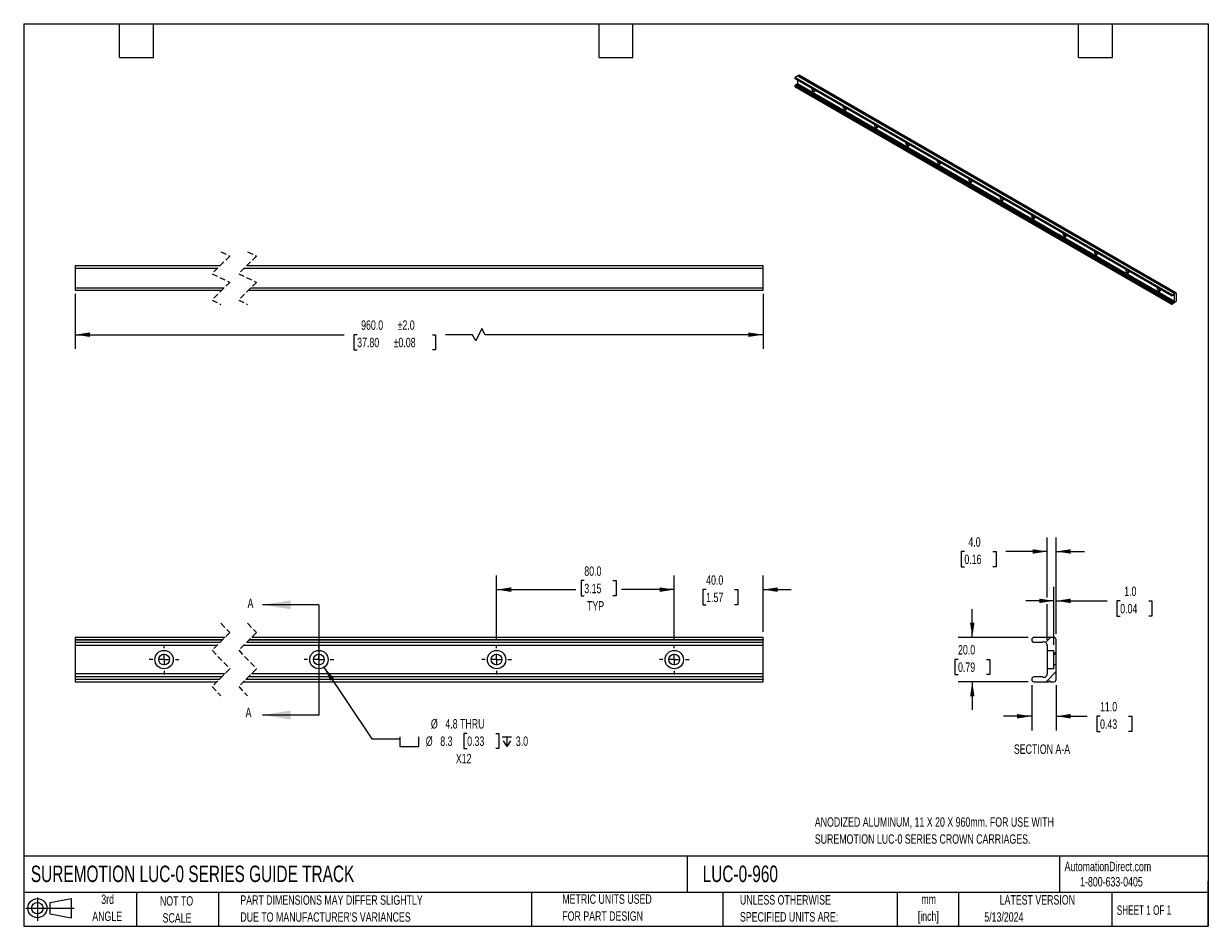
# Model space of a CAD drawing. Header units: millimetres. Extents: x 13 to 546, y 13 to 419.
import ezdxf

# ---------------------------------------------------------------- set-up
doc = ezdxf.new("R2010")
doc.units = ezdxf.units.MM
doc.header["$LTSCALE"] = 2
doc.linetypes.add('CENTERX2', pattern=[20.32, 12.7, -2.54, 2.54, -2.54])
doc.linetypes.add('HIDDEN', pattern=[1.905, 1.27, -0.635])
for name, color, linetype in [('CENTER', 40, 'CENTERX2'), ('HATCH', 6, 'Continuous'), ('SLD-DEFPOINTS', 7, 'Continuous')]:
    doc.layers.add(name, color=color, linetype=linetype)
doc.layers.add('DIMENSIONS', color=140, linetype='Continuous', lineweight=25)
doc.layers.add('TEXT', color=140, linetype='Continuous', lineweight=25)
doc.styles.add('SLDTEXTSTYLE0', font='TXT', dxfattribs={"width": 0.7})
doc.styles.add('SLDTEXTSTYLE1', font='TXT', dxfattribs={"width": 0.65})
doc.dimstyles.new('SLDDIMSTYLE0', dxfattribs={"dimtxt": 4.316016, "dimasz": 6.604, "dimexe": 0, "dimexo": 0.0625, "dimgap": 1.079004, "dimtad": 0, "dimtih": 1, "dimtoh": 1, "dimrnd": 1e-09, "dimzin": 4, "dimdsep": 46, "dimtxsty": 'SLDTEXTSTYLE0', "dimsah": 1, "dimcen": 0.09, "dimadec": 0, "dimazin": 1, "dimtfac": 1, "dimtmove": 0, "dimatfit": 0, "dimfxl": 0, "dimfrac": 2, "dimtolj": 1, "dimtzin": 12, "dimarcsym": 0})
doc.dimstyles.new('SLDDIMSTYLE1', dxfattribs={"dimtxt": 4.316016, "dimasz": 6.604, "dimexe": 0, "dimexo": 0.0625, "dimgap": 1.079004, "dimtad": 0, "dimtih": 1, "dimtoh": 1, "dimrnd": 1e-09, "dimzin": 4, "dimdsep": 46, "dimtxsty": 'SLDTEXTSTYLE0', "dimsah": 1, "dimcen": 0.09, "dimadec": 0, "dimazin": 1, "dimtfac": 1, "dimtofl": 0, "dimtmove": 0, "dimatfit": 3, "dimfxl": 0, "dimfrac": 2, "dimtolj": 1, "dimtzin": 12, "dimarcsym": 0})
doc.dimstyles.new('SLDDIMSTYLE2', dxfattribs={"dimtxt": 4.316016, "dimasz": 6.604, "dimexe": 0, "dimexo": 0.0625, "dimgap": 1.079004, "dimtad": 0, "dimtih": 1, "dimtoh": 1, "dimrnd": 1e-09, "dimzin": 12, "dimdsep": 46, "dimtxsty": 'SLDTEXTSTYLE0', "dimsah": 1, "dimcen": 0, "dimadec": 0, "dimazin": 3, "dimtfac": 1, "dimtofl": 0, "dimtmove": 0, "dimatfit": 3, "dimfxl": 0, "dimfrac": 2, "dimtolj": 1, "dimtzin": 12, "dimarcsym": 0})
doc.dimstyles.new('SLDDIMSTYLE3', dxfattribs={"dimtxt": 4.316016, "dimasz": 6.604, "dimexe": 0, "dimexo": 0.0625, "dimgap": 1.079004, "dimtad": 0, "dimtih": 1, "dimtoh": 1, "dimrnd": 1e-09, "dimzin": 4, "dimdsep": 46, "dimtxsty": 'SLDTEXTSTYLE0', "dimsah": 1, "dimcen": 0.09, "dimadec": 0, "dimazin": 1, "dimtol": 1, "dimtp": 2, "dimtm": 2, "dimtfac": 1, "dimtofl": 0, "dimtmove": 0, "dimatfit": 3, "dimfxl": 0, "dimfrac": 2, "dimtolj": 1, "dimarcsym": 0})

# ---------------------------------------------------------------- blocks, each defined once
blk = doc.blocks.new('Block11')
at = {"color": 7, "linetype": 'Continuous', "lineweight": 18}
for p, q in [((0, 5.76), (21.75, 5.76)), ((5.18, 10.62), (5.18, 0)), ((10.96, 8.33), (20.35, 10.06)), ((10.96, 3.19), (10.96, 8.33)), ((20.35, 10.06), (20.35, 1.46)), ((10.96, 3.19), (20.35, 1.46))]:
    blk.add_line(p, q, dxfattribs=at)
for radius in [4.3, 2.57]:
    blk.add_circle((5.18, 5.76), radius, dxfattribs=at)
blk = doc.blocks.new('Block12')
at = {"layer": 'SLD-DEFPOINTS'}
blk.add_blockref('Block11', (0, 0), dxfattribs=at)
blk = doc.blocks.new('_D')
at = {"layer": 'DIMENSIONS'}
for p, q in [((305.62, 142), (305.62, 170.64)), ((345.62, 145.33), (345.62, 170.64)), ((305.62, 164.29), (292.92, 164.29)), ((320, 164.29), (318.55, 164.29)), ((318.55, 164.29), (318.55, 157.43)), ((332.82, 164.29), (334.27, 164.29)), ((334.27, 164.29), (334.27, 157.43)), ((345.62, 164.29), (358.32, 164.29)), ((318.55, 157.43), (320, 157.43)), ((334.27, 157.43), (332.82, 157.43))]:
    blk.add_line(p, q, dxfattribs=at)
for points in [[(305.62, 164.29), (299.02, 165.31), (299.02, 163.27)], [(345.62, 164.29), (352.23, 163.27), (352.23, 165.31)]]:
    blk.add_solid(points, dxfattribs=at)
at = {"layer": 'DIMENSIONS', "char_height": 4.233, "attachment_point": 1, "style": 'SLDTEXTSTYLE0'}
for s, insert in [('40.0', (320, 170.71)), ('1.57', (320, 162.89))]:
    blk.add_mtext(s, dxfattribs=dict(at, insert=insert))
blk = doc.blocks.new('_D_1')
at = {"layer": 'DIMENSIONS'}
for p, q in [((225.62, 142), (225.62, 170.64)), ((265.12, 168.33), (263.67, 168.33)), ((263.67, 168.33), (263.67, 161.47)), ((277.95, 168.33), (279.4, 168.33)), ((279.4, 168.33), (279.4, 161.47)), ((305.62, 142), (305.62, 170.64)), ((225.62, 164.29), (261.26, 164.29)), ((263.67, 161.47), (265.12, 161.47)), ((279.4, 161.47), (277.95, 161.47)), ((305.62, 164.29), (281.81, 164.29))]:
    blk.add_line(p, q, dxfattribs=at)
for points in [[(225.62, 164.29), (232.23, 163.27), (232.23, 165.31)], [(305.62, 164.29), (299.02, 165.31), (299.02, 163.27)]]:
    blk.add_solid(points, dxfattribs=at)
at = {"layer": 'DIMENSIONS', "char_height": 4.233, "attachment_point": 1, "style": 'SLDTEXTSTYLE0'}
for s, insert in [('80.0', (265.12, 174.75)), ('3.15', (265.12, 166.92)), ('TYP', (266.36, 159.1))]:
    blk.add_mtext(s, dxfattribs=dict(at, insert=insert))
blk = doc.blocks.new('SW_SYMBOL_HOLE_SPOT')
at = {"layer": 'DIMENSIONS', "color": 0}
for p, q in [((0, 1750), (0, 150)), ((0, 150), (3200, 150)), ((3200, 150), (3200, 1750))]:
    blk.add_line(p, q, dxfattribs=at)
blk = doc.blocks.new('SW_SYMBOL_HOLE_DEPTH')
at = {"layer": 'DIMENSIONS', "color": 0}
for p, q in [((0, 1750), (1600, 1750)), ((200, 1110), (800, 150)), ((800, 1750), (800, 150)), ((1400, 1110), (800, 150))]:
    blk.add_line(p, q, dxfattribs=at)
blk = doc.blocks.new('_D_2')
at = {"layer": 'DIMENSIONS'}
for p, q in [((147.91, 129.36), (169.39, 97.1)), ((169.39, 97.1), (182.09, 97.1)), ((212.4, 99.57), (210.95, 99.57)), ((210.95, 99.57), (210.95, 92.71)), ((225.23, 99.57), (226.67, 99.57)), ((226.67, 99.57), (226.67, 92.71)), ((210.95, 92.71), (212.4, 92.71)), ((226.67, 92.71), (225.23, 92.71))]:
    blk.add_line(p, q, dxfattribs=at)
blk.add_solid([(147.91, 129.36), (150.73, 123.3), (152.42, 124.43)], dxfattribs=at)
at = {"layer": 'DIMENSIONS', "xscale": 0.002688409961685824, "yscale": 0.002688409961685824, "zscale": 0.002688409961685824}
for name, p in [('SW_SYMBOL_HOLE_SPOT', (182.09, 93.28)), ('SW_SYMBOL_HOLE_DEPTH', (228.12, 93.28))]:
    blk.add_blockref(name, p, dxfattribs=at)
at = {"layer": 'DIMENSIONS', "char_height": 4.233, "attachment_point": 1, "style": 'SLDTEXTSTYLE0'}
for s, insert in [('%%c', (196.05, 105.99)), ('4.8 THRU', (202.57, 105.99)), ('%%c', (193.75, 98.17)), ('8.3', (200.27, 98.17)), ('0.33', (212.4, 98.17)), ('3.0', (234.3, 98.17)), ('X12', (207.29, 90.34))]:
    blk.add_mtext(s, dxfattribs=dict(at, insert=insert))
blk = doc.blocks.new('SW_CENTERMARKSYMBOL_0')
at = {"layer": 'CENTER', "color": 0}
for p, q in [((0, 5.08), (0, 6.67)), ((0, 0), (-2.54, 0)), ((0, 0), (0, 2.54)), ((0, 0), (0, -2.54)), ((0, 0), (2.54, 0)), ((5.08, 0), (6.67, 0)), ((-5.08, 0), (-6.67, 0)), ((0, -5.08), (0, -6.67))]:
    blk.add_line(p, q, dxfattribs=at)
blk = doc.blocks.new('SW_CENTERMARKSYMBOL_1')
at = {"layer": 'CENTER', "color": 0}
for p, q in [((0, 5.08), (0, 6.67)), ((0, 0), (-2.54, 0)), ((0, 0), (0, 2.54)), ((0, 0), (0, -2.54)), ((0, 0), (2.54, 0)), ((5.08, 0), (6.67, 0)), ((-5.08, 0), (-6.67, 0)), ((0, -5.08), (0, -6.67))]:
    blk.add_line(p, q, dxfattribs=at)
blk = doc.blocks.new('SW_CENTERMARKSYMBOL_2')
at = {"layer": 'CENTER', "color": 0}
for p, q in [((0, 5.08), (0, 6.67)), ((0, 0), (-2.54, 0)), ((0, 0), (0, 2.54)), ((0, 0), (0, -2.54)), ((0, 0), (2.54, 0)), ((5.08, 0), (6.67, 0)), ((-5.08, 0), (-6.67, 0)), ((0, -5.08), (0, -6.67))]:
    blk.add_line(p, q, dxfattribs=at)
blk = doc.blocks.new('SW_CENTERMARKSYMBOL_3')
at = {"layer": 'CENTER', "color": 0}
for p, q in [((0, 5.08), (0, 6.67)), ((0, 0), (-2.54, 0)), ((0, 0), (0, 2.54)), ((0, 0), (0, -2.54)), ((0, 0), (2.54, 0)), ((5.08, 0), (6.67, 0)), ((-5.08, 0), (-6.67, 0)), ((0, -5.08), (0, -6.67))]:
    blk.add_line(p, q, dxfattribs=at)
blk = doc.blocks.new('_D_3')
at = {"layer": 'DIMENSIONS'}
for p, q in [((476.58, 139.46), (476.58, 165.59)), ((477.59, 144.34), (477.59, 165.59)), ((476.58, 159.24), (463.88, 159.24)), ((477.59, 159.24), (500.58, 159.24)), ((506.43, 159.24), (504.98, 159.24)), ((504.98, 159.24), (504.98, 152.38)), ((519.26, 159.24), (520.71, 159.24)), ((520.71, 159.24), (520.71, 152.38)), ((504.98, 152.38), (506.43, 152.38)), ((520.71, 152.38), (519.26, 152.38))]:
    blk.add_line(p, q, dxfattribs=at)
for points in [[(476.58, 159.24), (469.97, 160.25), (469.97, 158.22)], [(477.59, 159.24), (484.19, 158.22), (484.19, 160.25)]]:
    blk.add_solid(points, dxfattribs=at)
at = {"layer": 'DIMENSIONS', "char_height": 4.233, "attachment_point": 1, "style": 'SLDTEXTSTYLE0'}
for s, insert in [('1.0', (508.23, 165.66)), ('0.04', (506.43, 157.84))]:
    blk.add_mtext(s, dxfattribs=dict(at, insert=insert))
blk = doc.blocks.new('_D_4')
at = {"layer": 'DIMENSIONS'}
for p, q in [((473.58, 160.76), (473.58, 187.82)), ((477.59, 144.34), (477.59, 187.82)), ((436.27, 181.47), (434.82, 181.47)), ((434.82, 181.47), (434.82, 174.61)), ((449.1, 181.47), (450.55, 181.47)), ((450.55, 181.47), (450.55, 174.61)), ((473.58, 181.47), (454.95, 181.47)), ((477.59, 181.47), (490.29, 181.47)), ((434.82, 174.61), (436.27, 174.61)), ((450.55, 174.61), (449.1, 174.61)), ((473.58, 141.7), (473.58, 157.71))]:
    blk.add_line(p, q, dxfattribs=at)
for points in [[(473.58, 181.47), (466.97, 182.48), (466.97, 180.45)], [(477.59, 181.47), (484.19, 180.45), (484.19, 182.48)]]:
    blk.add_solid(points, dxfattribs=at)
at = {"layer": 'DIMENSIONS', "char_height": 4.233, "attachment_point": 1, "style": 'SLDTEXTSTYLE0'}
for s, insert in [('4.0', (438.07, 187.89)), ('0.16', (436.27, 180.06))]:
    blk.add_mtext(s, dxfattribs=dict(at, insert=insert))
blk = doc.blocks.new('_D_5')
at = {"layer": 'DIMENSIONS'}
for p, q in [((439.82, 142.79), (439.82, 155.49)), ((465.04, 142.79), (433.47, 142.79)), ((433.41, 132.89), (431.96, 132.89)), ((431.96, 132.89), (431.96, 126.03)), ((446.23, 132.89), (447.68, 132.89)), ((447.68, 132.89), (447.68, 126.03)), ((431.96, 126.03), (433.41, 126.03)), ((465.04, 122.8), (433.47, 122.8)), ((439.82, 122.8), (439.82, 110.1)), ((447.68, 126.03), (446.23, 126.03))]:
    blk.add_line(p, q, dxfattribs=at)
for points in [[(439.82, 142.79), (440.84, 149.39), (438.81, 149.39)], [(439.82, 122.8), (438.81, 116.2), (440.84, 116.2)]]:
    blk.add_solid(points, dxfattribs=at)
at = {"layer": 'DIMENSIONS', "char_height": 4.233, "attachment_point": 1, "style": 'SLDTEXTSTYLE0'}
for s, insert in [('20.0', (433.41, 139.31)), ('0.79', (433.41, 131.48))]:
    blk.add_mtext(s, dxfattribs=dict(at, insert=insert))
blk = doc.blocks.new('_D_6')
at = {"layer": 'DIMENSIONS'}
for p, q in [((466.59, 121.25), (466.59, 100.93)), ((477.59, 121.25), (477.59, 100.93)), ((466.59, 107.28), (453.89, 107.28)), ((477.59, 107.28), (491.5, 107.28)), ((497.35, 107.28), (495.9, 107.28)), ((495.9, 107.28), (495.9, 100.42)), ((510.17, 107.28), (511.62, 107.28)), ((511.62, 107.28), (511.62, 100.42)), ((495.9, 100.42), (497.35, 100.42)), ((511.62, 100.42), (510.17, 100.42))]:
    blk.add_line(p, q, dxfattribs=at)
for points in [[(466.59, 107.28), (459.98, 108.29), (459.98, 106.26)], [(477.59, 107.28), (484.19, 106.26), (484.19, 108.29)]]:
    blk.add_solid(points, dxfattribs=at)
at = {"layer": 'DIMENSIONS', "char_height": 4.233, "attachment_point": 1, "style": 'SLDTEXTSTYLE0'}
for s, insert in [('11.0', (497.35, 113.7)), ('0.43', (497.35, 105.87))]:
    blk.add_mtext(s, dxfattribs=dict(at, insert=insert))
blk = doc.blocks.new('_D_7')
at = {"layer": 'DIMENSIONS'}
for p, q in [((35.92, 297.52), (35.92, 272.72)), ((345.62, 297.52), (345.62, 272.72)), ((35.92, 279.07), (157.01, 279.07)), ((162.86, 279.07), (161.41, 279.07)), ((161.41, 279.07), (161.41, 272.21)), ((196.72, 279.07), (198.16, 279.07)), ((198.16, 279.07), (198.16, 272.21)), ((214.82, 279.07), (202.56, 279.07)), ((216.23, 276.25), (214.82, 279.07)), ((219.05, 281.89), (216.23, 276.25)), ((220.46, 279.07), (219.05, 281.89)), ((345.62, 279.07), (220.46, 279.07)), ((161.41, 272.21), (162.86, 272.21)), ((198.16, 272.21), (196.72, 272.21))]:
    blk.add_line(p, q, dxfattribs=at)
for points in [[(35.92, 279.07), (42.52, 278.06), (42.52, 280.09)], [(345.62, 279.07), (339.02, 280.09), (339.02, 278.06)]]:
    blk.add_solid(points, dxfattribs=at)
at = {"layer": 'DIMENSIONS', "char_height": 4.233, "attachment_point": 1, "style": 'SLDTEXTSTYLE0'}
for s, insert in [('960.0', (164.65, 285.5)), ('±2.0', (181.07, 285.5)), ('37.80', (162.86, 277.67)), ('±0.08', (179.27, 277.67))]:
    blk.add_mtext(s, dxfattribs=dict(at, insert=insert))

msp = doc.modelspace()

# ---------------------------------------------------------------- hatches: boundary and pattern name
at = {"layer": 'HATCH'}
h = msp.add_hatch(dxfattribs=at)
h.set_pattern_fill('ANSI31', color=256, scale=2, style=0)
edge = h.paths.add_edge_path(flags=0)
edge.add_arc((467.579, 141.556), 0.991, 180, 270)
edge.add_line((467.579, 140.566), (470.993, 140.566))
edge.add_arc((470.993, 141.556), 0.991, 270, 292.37264)
edge.add_arc((471.979, 139.161), 1.6, 0, 112.37264, ccw=False)
edge.add_line((473.579, 139.161), (473.579, 136.923))
edge.add_line((473.579, 136.923), (476.579, 136.923))
edge.add_line((476.579, 136.923), (476.579, 135.196))
edge.add_line((476.579, 135.196), (477.589, 135.196))
edge.add_line((477.589, 135.196), (477.589, 141.8))
edge.add_arc((476.598, 141.8), 0.991, 0, 90)
edge.add_line((476.598, 142.791), (467.579, 142.791))
edge.add_arc((467.579, 141.8), 0.991, 90, 180)
edge.add_line((466.589, 141.8), (466.589, 141.556))
h = msp.add_hatch(dxfattribs=at)
h.set_pattern_fill('ANSI31', color=256, scale=2, style=0)
edge = h.paths.add_edge_path(flags=0)
edge.add_arc((467.579, 124.035), 0.991, 90, 180)
edge.add_line((466.589, 124.035), (466.589, 123.791))
edge.add_arc((467.579, 123.791), 0.991, 180, 270)
edge.add_line((467.579, 122.801), (474.259, 122.801))
edge.add_arc((474.589, 122.801), 0.33, 0, 180, ccw=False)
edge.add_line((474.919, 122.801), (476.598, 122.801))
edge.add_arc((476.598, 123.791), 0.991, 270, 360)
edge.add_line((477.589, 123.791), (477.589, 130.396))
edge.add_line((477.589, 130.396), (476.579, 130.396))
edge.add_line((476.579, 130.396), (476.579, 128.668))
edge.add_line((476.579, 128.668), (473.579, 128.668))
edge.add_line((473.579, 128.668), (473.579, 126.431))
edge.add_arc((471.979, 126.431), 1.6, 247.62736, 360, ccw=False)
edge.add_arc((470.993, 124.035), 0.991, 67.62736, 90)
edge.add_line((470.993, 125.026), (467.579, 125.026))

# ---------------------------------------------------------------- linework, layer by layer
for p, q in [((361.287, 395.618), (360.106, 394.936)), ((529.812, 296.967), (360.106, 394.936)), ((361.287, 395.618), (530.993, 297.649)), ((361.404, 395.685), (361.701, 395.857)), ((531.109, 297.716), (361.404, 395.685)), ((361.701, 395.857), (531.406, 297.888)), ((531.53, 297.9), (361.824, 395.869)), ((359.931, 394.633), (529.637, 296.664)), ((359.931, 394.583), (359.931, 394.633)), ((529.637, 296.614), (359.931, 394.583)), ((359.931, 391.007), (529.637, 293.038)), ((359.931, 390.957), (359.931, 391.007)), ((529.637, 292.988), (359.931, 390.957)), ((359.982, 394.47), (529.688, 296.501)), ((359.982, 390.843), (529.688, 292.874)), ((360.71, 391.658), (360.106, 391.31)), ((529.812, 293.341), (360.106, 391.31)), ((360.71, 391.658), (530.415, 293.689)), ((530.482, 293.712), (360.776, 391.681)), ((361.167, 393.786), (361.167, 392.209)), ((361.167, 392.209), (530.872, 294.24)), ((35.917, 310.072), (35.917, 309.081)), ((101.112, 310.072), (35.917, 310.072)), ((345.624, 310.072), (113.112, 310.072)), ((345.624, 309.081), (345.624, 310.072)), ((35.917, 309.081), (100.122, 309.081)), ((35.917, 309.081), (35.917, 300.062)), ((112.122, 309.081), (345.624, 309.081)), ((345.624, 300.062), (345.624, 309.081)), ((102.953, 300.062), (35.917, 300.062)), ((35.917, 300.062), (35.917, 299.072)), ((35.917, 299.072), (101.962, 299.072)), ((113.962, 299.072), (345.624, 299.072)), ((345.624, 300.062), (114.953, 300.062)), ((345.624, 299.072), (345.624, 300.062)), ((529.637, 296.614), (529.637, 296.664)), ((529.812, 296.967), (530.993, 297.649)), ((530.415, 296.861), (529.812, 296.513)), ((531.406, 293.807), (529.812, 292.887)), ((529.812, 293.341), (530.415, 293.689)), ((530.59, 297.002), (530.872, 296.839)), ((530.872, 294.24), (530.872, 296.839)), ((531.109, 297.716), (531.406, 297.888)), ((531.581, 297.787), (531.581, 294.11)), ((529.637, 292.988), (529.637, 293.038)), ((103.36, 142.791), (35.917, 142.791)), ((35.917, 142.791), (35.917, 141.8)), ((35.917, 141.8), (102.369, 141.8)), ((35.917, 141.8), (35.917, 141.556)), ((35.917, 141.556), (35.917, 140.566)), ((102.125, 141.556), (35.917, 141.556)), ((35.917, 140.566), (101.135, 140.566)), ((35.917, 140.566), (35.917, 139.161)), ((99.73, 139.161), (35.917, 139.161)), ((35.917, 139.161), (35.917, 126.431)), ((345.624, 139.161), (111.73, 139.161)), ((113.135, 140.566), (345.624, 140.566)), ((345.624, 141.556), (114.125, 141.556)), ((114.369, 141.8), (345.624, 141.8)), ((345.624, 142.791), (115.36, 142.791)), ((345.624, 141.8), (345.624, 142.791)), ((345.624, 141.8), (345.624, 141.556)), ((345.624, 140.566), (345.624, 141.556)), ((345.624, 139.161), (345.624, 140.566)), ((345.624, 126.431), (345.624, 139.161)), ((466.589, 141.8), (466.589, 141.556)), ((476.598, 142.791), (467.579, 142.791)), ((467.579, 140.566), (470.993, 140.566)), ((473.579, 139.161), (473.579, 136.923)), ((477.589, 135.196), (477.589, 141.8)), ((473.579, 136.923), (476.579, 136.923)), ((473.579, 136.923), (473.579, 128.668)), ((476.579, 135.196), (476.579, 136.923)), ((476.579, 135.196), (477.589, 135.196)), ((476.579, 130.396), (476.579, 135.196)), ((477.589, 130.396), (477.589, 135.196)), ((476.579, 128.668), (473.579, 128.668)), ((473.579, 128.668), (473.579, 126.431)), ((477.589, 130.396), (476.579, 130.396)), ((476.579, 128.668), (476.579, 130.396)), ((477.589, 123.791), (477.589, 130.396)), ((103.345, 126.431), (35.917, 126.431)), ((35.917, 126.431), (35.917, 125.026)), ((101.94, 125.026), (35.917, 125.026)), ((35.917, 125.026), (35.917, 124.035)), ((35.917, 124.035), (100.949, 124.035)), ((35.917, 124.035), (35.917, 123.791)), ((35.917, 123.791), (35.917, 122.801)), ((100.705, 123.791), (35.917, 123.791)), ((35.917, 122.801), (99.715, 122.801)), ((111.715, 122.801), (345.624, 122.801)), ((345.624, 123.791), (112.705, 123.791)), ((112.949, 124.035), (345.624, 124.035)), ((345.624, 125.026), (113.94, 125.026)), ((345.624, 126.431), (115.345, 126.431)), ((345.624, 125.026), (345.624, 126.431)), ((345.624, 124.035), (345.624, 125.026)), ((345.624, 124.035), (345.624, 123.791)), ((345.624, 122.801), (345.624, 123.791)), ((466.589, 124.035), (466.589, 123.791)), ((470.993, 125.026), (467.579, 125.026)), ((467.579, 122.801), (474.259, 122.801)), ((474.919, 122.801), (476.598, 122.801))]:
    msp.add_line(p, q)
at = {"color": 7, "linetype": 'HIDDEN', "lineweight": 18}
for p, q in [((101.537, 316.422), (105.537, 314.497)), ((113.537, 316.422), (117.537, 314.497)), ((105.537, 314.497), (97.537, 306.497)), ((117.537, 314.497), (109.537, 306.497)), ((97.537, 306.497), (105.537, 302.647)), ((109.537, 306.497), (117.537, 302.647)), ((105.537, 302.647), (97.537, 294.647)), ((117.537, 302.647), (109.537, 294.647)), ((97.537, 294.647), (101.537, 292.722)), ((109.537, 294.647), (113.537, 292.722)), ((105.537, 144.968), (97.537, 136.968)), ((101.537, 149.141), (105.537, 144.968)), ((117.537, 144.968), (109.537, 136.968)), ((113.537, 149.141), (117.537, 144.968)), ((97.537, 136.968), (105.537, 128.623)), ((109.537, 136.968), (117.537, 128.623)), ((105.537, 128.623), (97.537, 120.623)), ((117.537, 128.623), (109.537, 120.623)), ((97.537, 120.623), (101.537, 116.451)), ((109.537, 120.623), (113.537, 116.451))]:
    msp.add_line(p, q, dxfattribs=at)
at = {"flags": 128}
for points in [[(367.549, 390.102), (367.516, 389.968), (367.516, 389.717), (367.58, 389.44), (367.703, 389.162), (367.873, 388.907), (368.075, 388.698), (368.292, 388.554), (368.504, 388.488), (368.693, 388.505), (368.841, 388.604), (368.935, 388.775), (368.967, 389.005), (368.967, 389.005)], [(368.967, 389.005), (368.935, 389.272), (368.927, 389.306)], [(381.691, 381.938), (381.658, 381.804), (381.658, 381.553), (381.723, 381.276), (381.845, 380.998), (382.015, 380.743), (382.218, 380.534), (382.435, 380.39), (382.647, 380.324), (382.835, 380.341), (382.983, 380.439), (383.077, 380.611), (383.11, 380.841), (383.11, 380.841)], [(383.11, 380.841), (383.077, 381.108), (383.069, 381.142)], [(395.833, 373.774), (395.801, 373.64), (395.801, 373.389), (395.865, 373.112), (395.987, 372.834), (396.157, 372.579), (396.36, 372.37), (396.577, 372.226), (396.789, 372.16), (396.977, 372.177), (397.125, 372.275), (397.219, 372.447), (397.252, 372.677), (397.252, 372.677)], [(397.252, 372.677), (397.219, 372.944), (397.211, 372.978)], [(409.975, 365.609), (409.943, 365.476), (409.943, 365.225), (410.007, 364.948), (410.129, 364.67), (410.299, 364.415), (410.502, 364.206), (410.719, 364.062), (410.931, 363.996), (411.119, 364.013), (411.267, 364.111), (411.361, 364.283), (411.394, 364.513), (411.394, 364.513)], [(411.394, 364.513), (411.361, 364.78), (411.353, 364.814)], [(424.118, 357.445), (424.085, 357.312), (424.085, 357.061), (424.149, 356.784), (424.272, 356.506), (424.442, 356.251), (424.644, 356.042), (424.861, 355.898), (425.073, 355.832), (425.261, 355.848), (425.409, 355.947), (425.504, 356.119), (425.536, 356.349), (425.536, 356.349)], [(425.536, 356.349), (425.504, 356.616), (425.495, 356.65)], [(438.26, 349.281), (438.227, 349.148), (438.227, 348.897), (438.291, 348.62), (438.414, 348.341), (438.584, 348.087), (438.786, 347.878), (439.003, 347.734), (439.215, 347.668), (439.403, 347.684), (439.551, 347.783), (439.646, 347.955), (439.678, 348.185), (439.678, 348.185)], [(439.678, 348.185), (439.646, 348.452), (439.637, 348.486)], [(452.402, 341.117), (452.369, 340.984), (452.369, 340.733), (452.433, 340.456), (452.556, 340.177), (452.726, 339.923), (452.928, 339.714), (453.145, 339.57), (453.357, 339.503), (453.546, 339.52), (453.694, 339.619), (453.788, 339.791), (453.82, 340.02), (453.82, 340.02)], [(453.82, 340.02), (453.788, 340.288), (453.779, 340.322)], [(466.544, 332.953), (466.511, 332.82), (466.511, 332.569), (466.575, 332.292), (466.698, 332.013), (466.868, 331.759), (467.07, 331.55), (467.287, 331.406), (467.499, 331.339), (467.688, 331.356), (467.836, 331.455), (467.93, 331.627), (467.962, 331.856), (467.962, 331.856)], [(467.962, 331.856), (467.93, 332.123), (467.922, 332.158)], [(480.686, 324.789), (480.653, 324.656), (480.653, 324.404), (480.718, 324.127), (480.84, 323.849), (481.01, 323.594), (481.213, 323.386), (481.429, 323.242), (481.641, 323.175), (481.83, 323.192), (481.978, 323.291), (482.072, 323.463), (482.105, 323.692), (482.105, 323.692)], [(482.105, 323.692), (482.072, 323.959), (482.064, 323.994)], [(494.828, 316.625), (494.796, 316.492), (494.796, 316.24), (494.86, 315.963), (494.982, 315.685), (495.152, 315.43), (495.355, 315.222), (495.572, 315.078), (495.784, 315.011), (495.972, 315.028), (496.12, 315.127), (496.214, 315.299), (496.247, 315.528), (496.247, 315.528)], [(496.247, 315.528), (496.214, 315.795), (496.206, 315.83)], [(508.97, 308.461), (508.938, 308.327), (508.938, 308.076), (509.002, 307.799), (509.124, 307.521), (509.294, 307.266), (509.497, 307.058), (509.714, 306.914), (509.926, 306.847), (510.114, 306.864), (510.262, 306.963), (510.356, 307.135), (510.389, 307.364), (510.389, 307.364)], [(510.389, 307.364), (510.356, 307.631), (510.348, 307.666)], [(523.113, 300.297), (523.08, 300.163), (523.08, 299.912), (523.144, 299.635), (523.266, 299.357), (523.437, 299.102), (523.639, 298.894), (523.856, 298.75), (524.068, 298.683), (524.256, 298.7), (524.404, 298.799), (524.499, 298.97), (524.531, 299.2), (524.531, 299.2)], [(524.531, 299.2), (524.499, 299.467), (524.49, 299.502)], [(530.872, 296.839), (530.864, 296.913), (530.839, 296.973), (530.799, 297.016), (530.747, 297.038), (530.685, 297.038), (530.618, 297.017), (530.549, 296.975), (530.482, 296.915)], [(530.993, 297.649), (530.997, 297.626), (531.01, 297.611), (531.029, 297.608), (531.051, 297.615), (531.073, 297.633), (531.092, 297.659), (531.105, 297.688), (531.109, 297.716)]]:
    msp.add_lwpolyline(points, dxfattribs=at)
for centre, radius in [((75.917, 132.796), 4.127), ((75.917, 132.796), 2.4), ((145.624, 132.796), 4.127), ((145.624, 132.796), 2.4), ((225.624, 132.796), 4.127), ((225.624, 132.796), 2.4), ((305.624, 132.796), 4.128), ((305.624, 132.796), 2.4)]:
    msp.add_circle(centre, radius)
for centre, radius, start, end in [((360.311, 394.616), 0.381, 122.60548, 177.39452), ((361.277, 395.691), 0.127, 302.61121, 357.39417), ((361.773, 395.755), 0.125, 65.69288, 125.61758), ((360.049, 394.568), 0.119, 172.74417, 235.94365), ((360.049, 390.942), 0.119, 172.74417, 235.94365), ((360.311, 390.989), 0.381, 122.60548, 177.39452), ((360.798, 391.513), 0.17, 97.24678, 121.22352), ((360.611, 392.212), 0.555, 287.26733, 359.70473), ((369.501, 390.152), 1.45, 194.6822, 247.46822), ((369.087, 389.862), 0.691, 204.38209, 258.73121), ((383.643, 381.988), 1.45, 194.6822, 247.46822), ((383.229, 381.698), 0.691, 204.38209, 258.73121), ((397.786, 373.824), 1.45, 194.6822, 247.46822), ((397.372, 373.534), 0.691, 204.38209, 258.73121), ((411.928, 365.66), 1.45, 194.6822, 247.46822), ((411.514, 365.37), 0.691, 204.38209, 258.73121), ((426.07, 357.496), 1.45, 194.6822, 247.46822), ((425.656, 357.206), 0.691, 204.38209, 258.73121), ((440.212, 349.332), 1.45, 194.6822, 247.46822), ((439.798, 349.042), 0.691, 204.38209, 258.73121), ((454.354, 341.168), 1.45, 194.6822, 247.46822), ((453.94, 340.878), 0.691, 204.38209, 258.73121), ((468.496, 333.004), 1.45, 194.6822, 247.46822), ((468.082, 332.714), 0.691, 204.38209, 258.73121), ((482.638, 324.839), 1.45, 194.6822, 247.46822), ((482.224, 324.55), 0.691, 204.38209, 258.73121), ((496.78, 316.675), 1.45, 194.6822, 247.46822), ((496.367, 316.385), 0.691, 204.38209, 258.73121), ((510.923, 308.511), 1.45, 194.6822, 247.46822), ((510.509, 308.221), 0.691, 204.38209, 258.7312), ((525.065, 300.347), 1.45, 194.6822, 247.46822), ((524.651, 300.057), 0.691, 204.38209, 258.73121), ((529.743, 296.597), 0.108, 170.78596, 309.20329), ((530.017, 296.647), 0.381, 122.60548, 177.39452), ((530.261, 297.121), 0.301, 300.68907, 317.02428), ((530.503, 293.544), 0.17, 97.24678, 121.22352), ((530.317, 294.243), 0.555, 287.26733, 359.70473), ((531.475, 297.804), 0.108, 350.78596, 129.20329), ((531.201, 294.128), 0.381, 302.60548, 357.39452), ((529.743, 292.97), 0.108, 170.78596, 309.20329), ((530.017, 293.02), 0.381, 122.60548, 177.39452), ((467.579, 141.8), 0.991, 90, 180), ((467.579, 141.556), 0.991, 180, 270), ((470.993, 141.556), 0.991, 270, 292.37264), ((471.979, 139.161), 1.6, 0, 112.37264), ((476.598, 141.8), 0.991, 0, 90), ((467.579, 124.035), 0.991, 90, 180), ((467.579, 123.791), 0.991, 180, 270), ((470.993, 124.035), 0.991, 67.62736, 90), ((471.979, 126.431), 1.6, 247.62736, 0), ((474.589, 122.801), 0.33, 0, 180), ((476.598, 123.791), 0.991, 270, 0)]:
    msp.add_arc(centre, radius, start, end)
at = {"layer": 'TEXT'}
for p, q in [((12.7, 419.1), (546.1, 419.1)), ((12.7, 419.1), (12.7, 12.7)), ((55.88, 403.86), (55.88, 419.1)), ((71.12, 403.86), (71.12, 419.1)), ((271.78, 403.86), (271.78, 419.1)), ((287.02, 403.86), (287.02, 419.1)), ((487.68, 403.86), (487.68, 419.1)), ((502.92, 403.86), (502.92, 419.1)), ((546.1, 419.1), (546.1, 12.7)), ((55.88, 403.86), (71.12, 403.86)), ((271.78, 403.86), (287.02, 403.86)), ((487.68, 403.86), (502.92, 403.86)), ((145.624, 157.459), (145.624, 107.835)), ((546.1, 44.252), (12.7, 44.252)), ((311.518, 44.252), (311.518, 27.94)), ((479.151, 44.252), (479.151, 27.94)), ((546.1, 12.7), (546.1, 33.02)), ((546.1, 27.94), (12.7, 27.94)), ((63.5, 27.94), (63.5, 12.7)), ((100.423, 27.94), (100.423, 12.7)), ((241.293, 27.94), (241.293, 12.7)), ((327.56, 27.94), (327.56, 12.7)), ((406.049, 27.94), (406.049, 12.7)), ((433.624, 27.94), (433.624, 12.7)), ((502.697, 27.94), (502.697, 12.7)), ((12.7, 12.7), (546.1, 12.7))]:
    msp.add_line(p, q, dxfattribs=at)
at = {"layer": 'TEXT', "linetype": 'Continuous'}
for p, q in [((145.624, 157.459), (120.224, 157.459)), ((145.624, 107.835), (120.224, 107.835))]:
    msp.add_line(p, q, dxfattribs=at)
at = {"layer": 'TEXT'}
for points in [[(120.224, 157.459), (132.924, 155.427), (132.924, 159.491)], [(120.224, 107.835), (132.924, 105.803), (132.924, 109.867)]]:
    msp.add_solid(points, dxfattribs=at)

# ---------------------------------------------------------------- block references
at = {"layer": 'CENTER'}
for name, p in [('SW_CENTERMARKSYMBOL_2', (75.917, 132.796)), ('SW_CENTERMARKSYMBOL_1', (145.624, 132.796)), ('SW_CENTERMARKSYMBOL_0', (225.624, 132.796)), ('SW_CENTERMARKSYMBOL_3', (305.624, 132.796))]:
    msp.add_blockref(name, p, dxfattribs=at)
at = {"layer": 'SLD-DEFPOINTS'}
msp.add_blockref('Block12', (13.676, 15.108), dxfattribs=at)

# ---------------------------------------------------------------- texts
at = {"layer": 'TEXT'}
for s, insert, char_height, attachment_point, style in [('A', (113.493, 160.272), 4.316, 1, 'SLDTEXTSTYLE0'), ('A', (112.57, 111.109), 4.316, 1, 'SLDTEXTSTYLE0'), ('SECTION A-A', (471.219, 94.588), 4.23333, 2, 'SLDTEXTSTYLE0'), ('ANODIZED ALUMINUM, 11 X 20 X 960mm. FOR USE WITH', (368.92, 61.755), 4.23333, 1, 'SLDTEXTSTYLE0'), ('SUREMOTION LUC-0 SERIES CROWN CARRIAGES.', (368.92, 54.11), 4.23333, 1, 'SLDTEXTSTYLE0'), ('SUREMOTION LUC-0 SERIES GUIDE TRACK', (15.931, 40.03), 7.40833, 1, 'SLDTEXTSTYLE0'), ('LUC-0-960', (318.415, 40.03), 7.4083, 1, 'SLDTEXTSTYLE0'), ('AutomationDirect.com', (481.39, 41.753), 4.23333, 1, 'SLDTEXTSTYLE0'), ('1-800-633-0405', (488.383, 34.874), 4.23333, 1, 'SLDTEXTSTYLE0'), ('3rd', (50.493, 27.001), 4.2333, 2, 'SLDTEXTSTYLE0'), ('PART DIMENSIONS MAY DIFFER SLIGHTLY', (110.239, 26.642), 4.23333, 1, 'SLDTEXTSTYLE0'), ('METRIC UNITS USED', (255.209, 27.072), 4.23333, 1, 'SLDTEXTSTYLE0'), ('UNLESS OTHERWISE', (335.216, 26.723), 4.23333, 1, 'SLDTEXTSTYLE0'), ('LATEST VERSION', (469.104, 26.728), 4.23333, 2, 'SLDTEXTSTYLE0'), ('NOT TO', (81.537, 26.252), 4.2333, 2, 'SLDTEXTSTYLE0'), ('mm', (420.198, 27.038), 4.2333, 2, 'SLDTEXTSTYLE0'), ('SHEET 1 OF 1', (504.883, 22.103), 4.23333, 1, 'SLDTEXTSTYLE1'), ('ANGLE', (50.298, 19.357), 4.2333, 2, 'SLDTEXTSTYLE0'), ('SCALE', (81.729, 18.608), 4.2333, 2, 'SLDTEXTSTYLE0'), ("DUE TO MANUFACTURER'S VARIANCES", (110.239, 18.997), 4.23333, 1, 'SLDTEXTSTYLE0'), ('FOR PART DESIGN', (255.209, 19.428), 4.23333, 1, 'SLDTEXTSTYLE0'), ('SPECIFIED UNITS ARE:', (335.216, 19.078), 4.23333, 1, 'SLDTEXTSTYLE0'), ('[inch]', (420.03, 19.394), 4.2333, 2, 'SLDTEXTSTYLE0'), ('5/13/2024', (445.226, 19.017), 4.2333, 1, 'SLDTEXTSTYLE0')]:
    msp.add_mtext(s, dxfattribs=dict(at, insert=insert, char_height=char_height, attachment_point=attachment_point, style=style))

# ---------------------------------------------------------------- dimensions: what is measured, and where the dimension line sits
at = {"layer": 'DIMENSIONS'}
dim = msp.add_linear_dim(base=(35.917, 279.072), p1=(345.624, 300.062), p2=(35.917, 300.062), text='960.0MAX', dimstyle='SLDDIMSTYLE3', dxfattribs=at)
dim.commit()
dim.dimension.update_dxf_attribs({"geometry": '_D_7', "text_midpoint": (179.786, 279.072), "dimtype": 160})
for base, p1, p2, angle, picture, middle in [((473.579, 181.467), (477.589, 141.8), (473.579, 139.161), 0, '_D_4', (442.684, 181.467)), ((345.624, 164.29), (305.624, 139.463), (345.624, 142.791), 0, '_D', (326.412, 164.29)), ((439.822, 122.801), (467.579, 142.791), (467.579, 122.801), 90, '_D_5', (439.822, 132.887)), ((466.589, 107.277), (477.589, 123.791), (466.589, 123.791), 0, '_D_6', (503.762, 107.277))]:
    dim = msp.add_linear_dim(base=base, p1=p1, p2=p2, angle=angle, dimstyle='SLDDIMSTYLE0', dxfattribs=at)
    dim.commit()
    dim.dimension.update_dxf_attribs({"geometry": picture, "text_midpoint": middle, "dimtype": 160})
dim = msp.add_linear_dim(base=(225.624, 164.29), p1=(305.624, 139.463), p2=(225.624, 139.463), angle=0, text='<>\\PTYP', dimstyle='SLDDIMSTYLE1', dxfattribs=at)
dim.commit()
dim.dimension.update_dxf_attribs({"geometry": '_D_1', "text_midpoint": (271.536, 164.29), "dimtype": 160})
dim = msp.add_linear_dim(base=(477.589, 159.239), p1=(476.579, 136.923), p2=(477.589, 141.8), dimstyle='SLDDIMSTYLE0', dxfattribs=at)
dim.commit()
dim.dimension.update_dxf_attribs({"geometry": '_D_3', "text_midpoint": (512.843, 159.239), "dimtype": 160})
dim = msp.add_diameter_dim_2p(p1=(143.3366, 136.2315), p2=(147.9117, 129.3602), text='%%c4.8 THRU\\P{\\fGDT;v}<>{\\fGDT;x}3.0\\PX12', dimstyle='SLDDIMSTYLE2', dxfattribs=at)
dim.commit()
dim.dimension.update_dxf_attribs({"geometry": '_D_2', "text_midpoint": (212.8104, 96.1383), "dimtype": 163})

doc.saveas('drawing.dxf')
